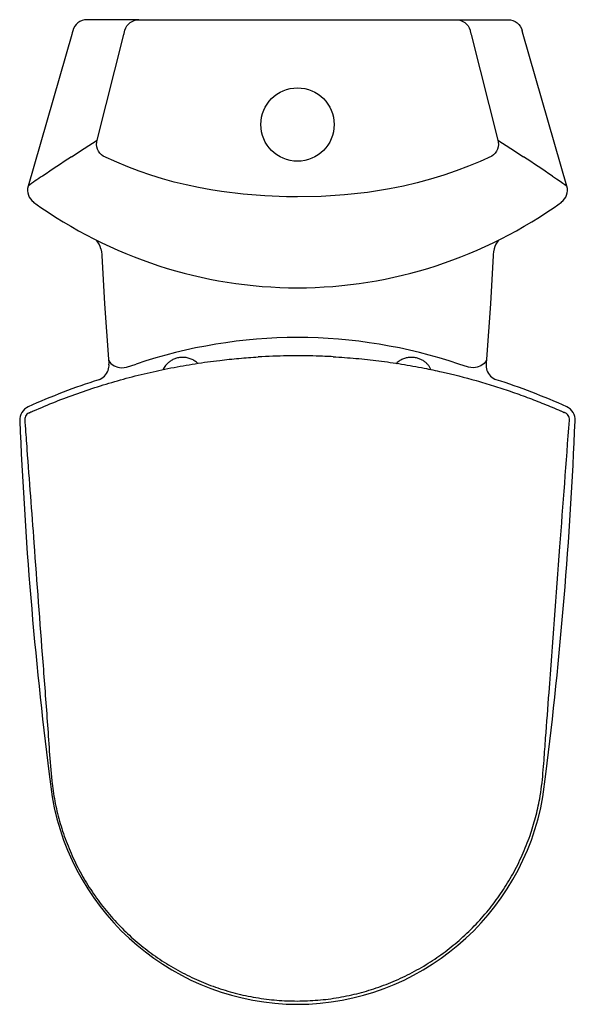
# Model space of a CAD drawing. Header units: millimetres. Extents: x 10.225 to 10.603, y 511.17 to 511.842.
import ezdxf

# ---------------------------------------------------------------- set-up
doc = ezdxf.new("R2010")
doc.units = ezdxf.units.MM
doc.layers.add('sanindusa', color=3, linetype='Continuous')

msp = doc.modelspace()

# ---------------------------------------------------------------- linework, layer by layer
at = {"layer": 'sanindusa'}
for p, q in [((10.30583, 511.84182), (10.27058, 511.84182)), ((10.30583, 511.84182), (10.30629, 511.84182)), ((10.3063, 511.84182), (10.30781, 511.84182)), ((10.30781, 511.84182), (10.52028, 511.84182)), ((10.52028, 511.84182), (10.52179, 511.84182)), ((10.5218, 511.84182), (10.52225, 511.84182)), ((10.52225, 511.84182), (10.55747, 511.84182)), ((10.26015, 511.83183), (10.23038, 511.72829)), ((10.27746, 511.75975), (10.2957, 511.83182)), ((10.53239, 511.83182), (10.55063, 511.75975)), ((10.59771, 511.72829), (10.56794, 511.83183)), ((10.28069, 511.68179), (10.28075, 511.68092)), ((10.5474, 511.68178), (10.54734, 511.68092)), ((10.28531, 511.61024), (10.28551, 511.6077)), ((10.54278, 511.61024), (10.54258, 511.6077)), ((10.28551, 511.6077), (10.28555, 511.60688)), ((10.29744, 511.60482), (10.30412, 511.60699)), ((10.53065, 511.60482), (10.52397, 511.60699)), ((10.54258, 511.6077), (10.54254, 511.60689)), ((10.59488, 511.57441), (10.5948, 511.57444)), ((10.2448, 511.32736), (10.24679, 511.31186)), ((10.58132, 511.31185), (10.58328, 511.32736))]:
    msp.add_line(p, q, dxfattribs=at)
at = {"layer": 'sanindusa', "flags": 128}
for points in [[(10.29641, 511.83466), (10.29698, 511.83616), (10.29777, 511.83754), (10.29877, 511.83877), (10.29996, 511.83983), (10.30129, 511.84068), (10.30274, 511.84131), (10.30427, 511.84169), (10.30583, 511.84182)], [(10.52225, 511.84182), (10.52382, 511.84169), (10.52535, 511.84131), (10.5268, 511.84068), (10.52813, 511.83983), (10.52931, 511.83877), (10.53032, 511.83754), (10.53111, 511.83616), (10.53168, 511.83466)], [(10.55762, 511.84182), (10.55925, 511.84167), (10.56084, 511.84126), (10.56233, 511.8406), (10.5637, 511.8397), (10.5649, 511.83859), (10.56591, 511.8373), (10.56669, 511.83587), (10.56723, 511.83432)], [(10.26085, 511.83433), (10.26048, 511.83293), (10.26015, 511.83182)], [(10.2957, 511.83182), (10.29586, 511.83245), (10.29641, 511.83466)], [(10.53168, 511.83466), (10.5318, 511.83418), (10.53228, 511.83225), (10.53239, 511.83182)], [(10.56794, 511.83183), (10.56727, 511.8342), (10.56724, 511.83432)], [(10.25993, 511.74829), (10.26874, 511.75406), (10.27746, 511.75975)], [(10.28161, 511.74873), (10.28039, 511.74971), (10.27933, 511.75087), (10.27845, 511.75219), (10.27779, 511.75361), (10.27735, 511.75512), (10.27714, 511.75667), (10.27718, 511.75823), (10.27746, 511.75975)], [(10.55063, 511.75975), (10.55091, 511.75823), (10.55095, 511.75667), (10.55074, 511.75512), (10.5503, 511.75361), (10.54964, 511.75219), (10.54876, 511.75087), (10.5477, 511.74971), (10.54648, 511.74873)], [(10.55063, 511.75975), (10.55935, 511.75406), (10.56816, 511.74829)], [(10.41404, 511.72097), (10.40665, 511.72104), (10.39185, 511.72159), (10.37702, 511.72275), (10.36222, 511.72457), (10.35489, 511.72574), (10.34653, 511.7273), (10.33825, 511.7291), (10.33009, 511.73112), (10.32198, 511.73339), (10.31401, 511.73588), (10.30611, 511.73861), (10.29838, 511.74153), (10.2908, 511.74463), (10.28161, 511.74873)], [(10.54648, 511.74873), (10.53861, 511.7452), (10.53054, 511.74185), (10.52221, 511.73869), (10.51369, 511.73575), (10.50478, 511.733), (10.49568, 511.73052), (10.48633, 511.7283), (10.47682, 511.72638), (10.46165, 511.72398), (10.44613, 511.72229), (10.43018, 511.7213), (10.41404, 511.72097)], [(10.58789, 511.73516), (10.59066, 511.73329), (10.59297, 511.7317), (10.59483, 511.73041), (10.59623, 511.72942), (10.59714, 511.72875), (10.59763, 511.72835), (10.59767, 511.72828)], [(10.27998, 511.68558), (10.28047, 511.68349), (10.28069, 511.68179)], [(10.54812, 511.68563), (10.54762, 511.68349), (10.5474, 511.68178)], [(10.28075, 511.68092), (10.28251, 511.64799), (10.28531, 511.61024)], [(10.54734, 511.68092), (10.54557, 511.64799), (10.54278, 511.61024)], [(10.28531, 511.61024), (10.28531, 511.61023), (10.28554, 511.60927), (10.28689, 511.60732), (10.28902, 511.6058), (10.29154, 511.60481), (10.2928, 511.60455)], [(10.46797, 511.60933), (10.46799, 511.60935), (10.46799, 511.60935), (10.46799, 511.60935)], [(10.54278, 511.61024), (10.54278, 511.61023), (10.54255, 511.60927), (10.5412, 511.60732), (10.53907, 511.6058), (10.53654, 511.60481), (10.53529, 511.60455)], [(10.2928, 511.60455), (10.29424, 511.60442), (10.29744, 511.60482)], [(10.34595, 511.60746), (10.34594, 511.60749), (10.34594, 511.60749), (10.34594, 511.60749)], [(10.53529, 511.60455), (10.53385, 511.60442), (10.53065, 511.60482)], [(10.23105, 511.57371), (10.23132, 511.57383), (10.23168, 511.57399)]]:
    msp.add_lwpolyline(points, dxfattribs=at)
at = {"layer": 'sanindusa'}
msp.add_circle((10.41404, 511.77032), 0.025, dxfattribs=at)
for centre, radius, start, end in [((10.27053, 511.83182), 0.01, 90, 165.45311), ((11.4116, 509.99513), 2.09759, 123.30138, 123.94872), ((9.41631, 509.99489), 2.09789, 56.05101, 56.69824), ((10.3151, 511.61835), 0.13876, 122.67126, 127.61065), ((10.23993, 511.72562), 0.00991, 164.40044, 235.26576), ((10.58815, 511.72554), 0.00992, 304.9946, 16.06865), ((10.41476, 511.96746), 0.30848, 234.17298, 269.86668), ((10.41333, 511.96746), 0.30848, 270.13328, 305.82704), ((10.26244, 511.6807), 0.01823, 15.54395, 36.49383), ((10.56557, 511.6807), 0.01816, 143.32294, 164.25198), ((10.41425, 511.28071), 0.34436, 90.03469, 108.65246), ((10.41384, 511.28071), 0.34436, 71.34754, 89.96531), ((10.27559, 511.6057), 0.00982, 287.40422, 342.07262), ((10.27432, 511.6063), 0.01125, 341.19588, 3.21114), ((10.55401, 511.60635), 0.01148, 176.84619, 198.65833), ((10.55248, 511.60572), 0.00982, 198.01539, 252.67933), ((10.41233, 511.17704), 0.44008, 107.69799, 114.39545), ((10.41807, 511.18335), 0.43337, 65.53865, 72.3397), ((10.23469, 511.56872), 0.01, 114.37541, 182.37879), ((10.5934, 511.56872), 0.01, 357.62121, 65.62459), ((10.41195, 511.16059), 0.45244, 65.93495, 66.02166), ((13.06107, 511.68244), 2.83857, 182.30421, 187.18592), ((7.76069, 511.68298), 2.8449, 352.81921, 357.69004), ((10.41477, 511.34088), 0.17049, 189.80347, 269.75448), ((10.41331, 511.34086), 0.17047, 270.24763, 350.20431)]:
    msp.add_arc(centre, radius, start, end, dxfattribs=at)
for points, knots in [([(10.23415, 511.57508), (10.2391, 511.57719), (10.24902, 511.5814), (10.26422, 511.58707), (10.27966, 511.59223), (10.29543, 511.59685), (10.31148, 511.60093), (10.32782, 511.60443), (10.34433, 511.60734), (10.35979, 511.60946), (10.37411, 511.61097), (10.38289, 511.61157), (10.38728, 511.61186)], [0, 0, 0, 0, 0.102702, 0.205403, 0.308693, 0.411983, 0.517156, 0.622328, 0.728167, 0.834005, 0.917003, 1, 1, 1, 1]), ([(10.3459, 511.60755), (10.34583, 511.60763), (10.34513, 511.60838), (10.34346, 511.60949), (10.3409, 511.61076), (10.33806, 511.61148), (10.33514, 511.61165), (10.33232, 511.61126), (10.32974, 511.61039), (10.32747, 511.60915), (10.32558, 511.60765), (10.32376, 511.60574), (10.32291, 511.60413), (10.3224, 511.60317)], [0, 0, 0, 0, 0.0115226, 0.1109553, 0.2131213, 0.3186508, 0.4251858, 0.52676, 0.6241412, 0.7174758, 0.8038229, 0.8834977, 1, 1, 1, 1]), ([(10.43831, 511.61197), (10.4345, 511.61215), (10.4241, 511.61264), (10.40707, 511.61277), (10.39388, 511.61217), (10.38728, 511.61186)], [0, 0, 0, 0, 0.2244159, 0.6117635, 1, 1, 1, 1]), ([(10.43831, 511.61197), (10.44351, 511.61163), (10.45391, 511.61096), (10.46948, 511.60925), (10.485, 511.60704), (10.49929, 511.60448), (10.51629, 511.60089), (10.53201, 511.5969), (10.54755, 511.59227), (10.55915, 511.58846), (10.57067, 511.58433), (10.58209, 511.5799), (10.58959, 511.57669), (10.59335, 511.57508)], [0, 0, 0, 0, 0.097092, 0.194321, 0.291964, 0.389746, 0.465372, 0.616919, 0.693202, 0.769485, 0.846178, 0.923058, 1, 1, 1, 1]), ([(10.50497, 511.60322), (10.5047, 511.60385), (10.50414, 511.60517), (10.5027, 511.60684), (10.50105, 511.6084), (10.4991, 511.6097), (10.49691, 511.61072), (10.49452, 511.61138), (10.49201, 511.61164), (10.48946, 511.61147), (10.48691, 511.61085), (10.4844, 511.60973), (10.48258, 511.60851), (10.48167, 511.60764), (10.48146, 511.60745)], [0, 0, 0, 0, 0.072898, 0.153257, 0.23458, 0.317733, 0.404022, 0.493583, 0.583683, 0.674574, 0.766945, 0.864439, 0.969595, 1, 1, 1, 1]), ([(10.48155, 511.60749), (10.48168, 511.60747), (10.48182, 511.60745), (10.48194, 511.60738), (10.48194, 511.60738)], [0, 0, 0, 0, 0.960742, 1, 1, 1, 1]), ([(10.23105, 511.57371), (10.23056, 511.57343), (10.22958, 511.57287), (10.22857, 511.57147), (10.22809, 511.57004), (10.2281, 511.56913), (10.2281, 511.56877)], [0, 0, 0, 0, 0.275308, 0.550645, 0.825935, 1, 1, 1, 1]), ([(10.23168, 511.57399), (10.23172, 511.57401), (10.23181, 511.57405), (10.23235, 511.57429), (10.2331, 511.57462), (10.23375, 511.57491), (10.23409, 511.57505), (10.23415, 511.57508)], [0, 0, 0, 0, 0.234194, 0.475327, 0.737185, 0.955675, 1, 1, 1, 1]), ([(10.59335, 511.57508), (10.59342, 511.57505), (10.59381, 511.57487), (10.59448, 511.57458), (10.5952, 511.57426), (10.59569, 511.57404), (10.59578, 511.57401), (10.59582, 511.57399)], [0, 0, 0, 0, 0.058262, 0.307959, 0.543547, 0.771944, 1, 1, 1, 1]), ([(10.59939, 511.56877), (10.59938, 511.56934), (10.59935, 511.57047), (10.5986, 511.57202), (10.59757, 511.57312), (10.59676, 511.57354), (10.59644, 511.57371)], [0, 0, 0, 0, 0.2750634, 0.5500823, 0.8251979, 1, 1, 1, 1]), ([(10.2281, 511.56877), (10.2282, 511.56744), (10.2287, 511.56079), (10.23078, 511.53287), (10.23481, 511.47924), (10.23936, 511.4174), (10.24303, 511.37008), (10.24483, 511.34303), (10.24613, 511.32487), (10.24844, 511.30892), (10.2517, 511.2952), (10.25614, 511.28163), (10.26171, 511.26851), (10.26832, 511.25601), (10.27592, 511.24413), (10.28461, 511.23279), (10.2942, 511.22226), (10.30458, 511.21265), (10.31569, 511.20396), (10.32763, 511.19613), (10.34017, 511.18938), (10.35315, 511.18374), (10.36651, 511.17921), (10.38037, 511.17578), (10.39446, 511.17355), (10.4086, 511.17253), (10.42271, 511.17269), (10.4369, 511.17404), (10.45088, 511.1766), (10.46453, 511.1803), (10.4778, 511.18511), (10.49076, 511.19109), (10.50314, 511.19814), (10.51479, 511.20615), (10.52572, 511.21508), (10.53597, 511.22502), (10.54532, 511.23577), (10.55366, 511.24719), (10.56101, 511.25923), (10.5674, 511.27201), (10.57254, 511.28494), (10.57646, 511.29779), (10.57901, 511.30909), (10.58053, 511.31921), (10.5814, 511.32804), (10.58222, 511.33896), (10.58359, 511.35728), (10.58722, 511.4058), (10.59261, 511.47807), (10.59724, 511.53999), (10.59939, 511.56877)], [0, 0, 0, 0, 0.0040594, 0.020297, 0.0852475, 0.1678038, 0.209082, 0.2297243, 0.2503617, 0.2644944, 0.2787252, 0.2932655, 0.3079128, 0.3220455, 0.3362763, 0.3508166, 0.3654639, 0.3795955, 0.3938252, 0.4083643, 0.4230102, 0.4371459, 0.4513797, 0.4659233, 0.480574, 0.4947557, 0.5090366, 0.5234711, 0.5381159, 0.5522485, 0.5664792, 0.5810193, 0.5956663, 0.6097987, 0.6240292, 0.638569, 0.6532158, 0.6673498, 0.6815819, 0.6961237, 0.7107724, 0.7238886, 0.7370049, 0.746004, 0.7550114, 0.7640192, 0.7793555, 0.8109337, 0.9121424, 1, 1, 1, 1])]:
    msp.add_open_spline(points, degree=3, knots=knots, dxfattribs=at)

doc.saveas('drawing.dxf')
